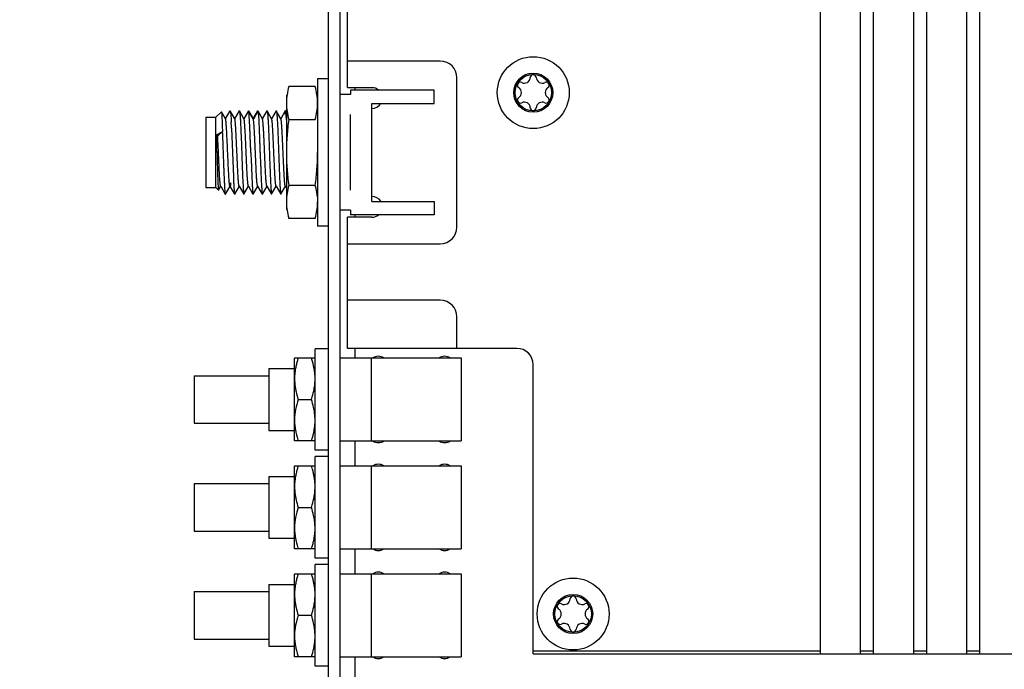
# Model space of a CAD drawing. Header units: inches. Extents: x 0.2 to 16.8, y 0.2 to 10.8.
# Tile 12 of 25: x 6.4 to 9.3, y 3.9 to 5.8. Entities that reach past the tile are written whole.
import ezdxf

# ---------------------------------------------------------------- set-up
doc = ezdxf.new("R2010")
doc.units = ezdxf.units.IN
doc.header["$LTSCALE"] = 0.935
doc.header["$MEASUREMENT"] = 0
doc.layers.get('0').update_dxf_attribs({"linetype": 'CONTINUOUS'})
doc.layers.add('DIMENSIONS', color=7, linetype='CONTINUOUS')
doc.styles.get("Standard").update_dxf_attribs({"font": 'txt', "width": 0.8})
doc.dimstyles.new('DIMSTYLE_2', dxfattribs={"dimtxt": 0.125, "dimasz": 0.18, "dimexe": 0.18, "dimexo": 0.0625, "dimgap": 0.09, "dimtad": 0, "dimtih": 1, "dimtoh": 1, "dimdec": 3, "dimzin": 4, "dimdsep": 46, "dimtxsty": 'STANDARD', "dimblk": '_FILLED', "dimblk1": '_FILLED', "dimblk2": '_FILLED', "dimcen": 0.09, "dimadec": 0, "dimazin": 0, "dimtp": 0.01, "dimtm": 0.01, "dimtfac": 1, "dimtdec": 3, "dimtofl": 0, "dimtmove": 0, "dimatfit": 3, "dimldrblk": '_FILLED', "dimfxl": 1, "dimtolj": 1, "dimtzin": 4, "dimarcsym": 0})

# ---------------------------------------------------------------- blocks, each defined once
blk = doc.blocks.new('_FILLED')
at = {"color": 0, "linetype": 'BYBLOCK'}
blk.add_solid([(0, 0), (-1, 0.174), (-1, -0.174)], dxfattribs=at)
blk = doc.blocks.new('*D13')
at = {"layer": 'DIMENSIONS', "color": 2, "linetype": 'CONTINUOUS'}
for p, q in [((6.7946, 7.5115), (5.7291, 7.5115)), ((5.8541, 7.5115), (5.8541, 5.2563)), ((5.8541, 2.7512), (5.8541, 5.0063)), ((7.2623, 2.7512), (5.7291, 2.7512))]:
    blk.add_line(p, q, dxfattribs=at)
at = {"layer": 'DIMENSIONS', "color": 2, "linetype": 'CONTINUOUS', "xscale": 0.18, "yscale": 0.18, "zscale": 0.18}
for p, rotation in [((5.8541, 7.5115), 90), ((5.8541, 2.7512), 270)]:
    blk.add_blockref('_FILLED', p, dxfattribs=dict(at, rotation=rotation))
at = {"layer": 'DIMENSIONS', "color": 2, "linetype": 'CONTINUOUS', "insert": (5.8541, 5.1938), "char_height": 0.125, "width": 1.425, "attachment_point": 2, "line_spacing_factor": 0.9}
blk.add_mtext('4.760{\\Ftxt.shx;\\W1.000000;\\H0.125000; }[120.91]', dxfattribs=at)

msp = doc.modelspace()

# ---------------------------------------------------------------- linework, layer by layer
at = {"color": 7, "linetype": 'CONTINUOUS'}
for p, q in [((7.3071, 2.9525), (7.3071, 7.4365)), ((7.3421, 2.9525), (7.3421, 7.4365)), ((8.7887, 3.9241), (8.7887, 7.1741)), ((8.9087, 7.1741), (8.9087, 3.9241)), ((8.9487, 3.9241), (8.9487, 7.1741)), ((9.0687, 7.1741), (9.0687, 3.9241)), ((9.1087, 3.9241), (9.1087, 7.1741)), ((9.2287, 7.1741), (9.2287, 3.9241)), ((9.2687, 3.9241), (9.2687, 7.1741)), ((7.3637, 5.6291), (7.3637, 5.9591)), ((7.6437, 5.7091), (7.3637, 5.7091)), ((7.2741, 5.6566), (7.2741, 5.2116)), ((7.2741, 5.6566), (7.3071, 5.6566)), ((7.6937, 5.2091), (7.6937, 5.6591)), ((7.1801, 5.6061), (7.1801, 5.2621)), ((7.267, 5.6327), (7.1872, 5.6327)), ((7.3727, 5.6081), (7.3421, 5.6081)), ((7.3637, 5.6291), (7.4377, 5.6291)), ((7.3867, 5.6291), (7.3867, 5.6216)), ((7.3727, 5.3201), (7.3727, 5.5481)), ((7.1872, 5.5334), (7.267, 5.5334)), ((7.267, 5.3348), (7.1872, 5.3348)), ((7.3727, 5.2601), (7.3421, 5.2601)), ((7.267, 5.2355), (7.1872, 5.2355)), ((7.3637, 4.8441), (7.3637, 5.2391)), ((7.4377, 5.2391), (7.3637, 5.2391)), ((7.3867, 5.2466), (7.3867, 5.2391)), ((7.3071, 5.2116), (7.2741, 5.2116)), ((7.3637, 5.1591), (7.6437, 5.1591)), ((7.6437, 4.9891), (7.3637, 4.9891)), ((7.6937, 4.8441), (7.6937, 4.9391)), ((7.2671, 4.5371), (7.2671, 4.8431)), ((7.3071, 4.8431), (7.2671, 4.8431)), ((7.8737, 4.8441), (7.3637, 4.8441)), ((7.3867, 4.8441), (7.3867, 4.8151)), ((7.2047, 4.8151), (7.2041, 4.8141)), ((7.2041, 4.5661), (7.2041, 4.814)), ((7.2047, 4.8151), (7.2665, 4.8151)), ((7.3421, 4.8151), (7.707, 4.8151)), ((7.436, 4.5651), (7.436, 4.8151)), ((7.707, 4.8151), (7.707, 4.5651)), ((7.127, 4.7831), (7.2041, 4.7831)), ((7.127, 4.783), (7.127, 4.5971)), ((7.9237, 3.9241), (7.9237, 4.7941)), ((6.902, 4.7616), (7.127, 4.7616)), ((6.902, 4.7615), (6.902, 4.6186)), ((7.2158, 4.6901), (7.2554, 4.6901)), ((6.902, 4.6186), (7.127, 4.6186)), ((7.127, 4.5971), (7.2041, 4.5971)), ((7.2047, 4.5651), (7.2041, 4.5661)), ((7.2665, 4.5651), (7.2047, 4.5651)), ((7.3421, 4.5651), (7.707, 4.5651)), ((7.3867, 4.5651), (7.3867, 4.4901)), ((7.3071, 4.5371), (7.2671, 4.5371)), ((7.2671, 4.2121), (7.2671, 4.5181)), ((7.3071, 4.5181), (7.2671, 4.5181)), ((7.2047, 4.4901), (7.2041, 4.4891)), ((7.2041, 4.2411), (7.2041, 4.489)), ((7.2047, 4.4901), (7.2665, 4.4901)), ((7.3421, 4.4901), (7.707, 4.4901)), ((7.436, 4.2401), (7.436, 4.4901)), ((7.707, 4.4901), (7.707, 4.2401)), ((7.127, 4.4581), (7.2041, 4.4581)), ((7.127, 4.458), (7.127, 4.2721)), ((6.902, 4.4366), (7.127, 4.4366)), ((6.902, 4.4365), (6.902, 4.2936)), ((7.2158, 4.3651), (7.2554, 4.3651)), ((6.902, 4.2936), (7.127, 4.2936)), ((7.127, 4.2721), (7.2041, 4.2721)), ((7.2047, 4.2401), (7.2041, 4.2411)), ((7.2665, 4.2401), (7.2047, 4.2401)), ((7.3071, 4.2121), (7.2671, 4.2121)), ((7.3421, 4.2401), (7.707, 4.2401)), ((7.3867, 4.2401), (7.3867, 4.1651)), ((7.2671, 3.8871), (7.2671, 4.1931)), ((7.3071, 4.1931), (7.2671, 4.1931)), ((7.2047, 4.1651), (7.2041, 4.1641)), ((7.2041, 3.9161), (7.2041, 4.164)), ((7.2047, 4.1651), (7.2665, 4.1651)), ((7.3421, 4.1651), (7.707, 4.1651)), ((7.436, 3.9151), (7.436, 4.1651)), ((7.707, 4.1651), (7.707, 3.9151)), ((7.127, 4.1331), (7.2041, 4.1331)), ((7.127, 4.133), (7.127, 3.9471)), ((6.902, 4.1116), (7.127, 4.1116)), ((6.902, 4.1115), (6.902, 3.9686)), ((7.2158, 4.0401), (7.2554, 4.0401)), ((6.902, 3.9686), (7.127, 3.9686)), ((7.127, 3.9471), (7.2041, 3.9471)), ((7.2047, 3.9151), (7.2041, 3.9161)), ((7.2665, 3.9151), (7.2047, 3.9151)), ((7.3421, 3.9151), (7.707, 3.9151)), ((7.3867, 3.9151), (7.3867, 3.8401)), ((8.7887, 3.9321), (7.9237, 3.9321)), ((7.9237, 3.9241), (10.3687, 3.9241)), ((8.9487, 3.9321), (8.9087, 3.9321)), ((9.1087, 3.9321), (9.0687, 3.9321)), ((9.2687, 3.9321), (9.2287, 3.9321)), ((7.3071, 3.8871), (7.2671, 3.8871))]:
    msp.add_line(p, q, dxfattribs=at)
at = {"color": 6, "linetype": 'CONTINUOUS'}
for p, q in [((7.3727, 5.6216), (7.3727, 5.6081)), ((7.6247, 5.6216), (7.3727, 5.6216)), ((7.6247, 5.5816), (7.6247, 5.6216)), ((7.4377, 5.2866), (7.4377, 5.5816)), ((7.4377, 5.5816), (7.6247, 5.5816)), ((6.9677, 5.5401), (6.9843, 5.5566)), ((6.9843, 5.5566), (6.9845, 5.5565)), ((6.9967, 5.5354), (6.9845, 5.5565)), ((7.01, 5.5595), (6.9961, 5.5354)), ((7.0245, 5.5354), (7.0106, 5.5595)), ((7.0378, 5.5595), (7.0239, 5.5354)), ((7.0523, 5.5354), (7.0384, 5.5595)), ((7.0656, 5.5595), (7.0517, 5.5354)), ((7.0662, 5.5595), (7.0656, 5.5595)), ((7.0667, 5.5576), (7.0662, 5.5595)), ((7.0801, 5.5354), (7.0662, 5.5595)), ((7.0692, 5.5269), (7.0679, 5.5466)), ((7.0934, 5.5595), (7.0795, 5.5354)), ((7.0934, 5.5595), (7.094, 5.5595)), ((7.094, 5.5595), (7.0945, 5.5578)), ((7.1079, 5.5354), (7.0948, 5.558)), ((7.0957, 5.5469), (7.0969, 5.5273)), ((7.1212, 5.5595), (7.1073, 5.5354)), ((7.1357, 5.5354), (7.1218, 5.5595)), ((7.149, 5.5595), (7.1351, 5.5354)), ((7.1635, 5.5354), (7.1496, 5.5595)), ((7.1768, 5.5595), (7.1629, 5.5354)), ((7.1774, 5.5595), (7.1768, 5.5595)), ((7.1801, 5.5548), (7.1774, 5.5595)), ((7.1801, 5.5317), (7.179, 5.5477)), ((6.9377, 5.5401), (6.9377, 5.3281)), ((6.9377, 5.5401), (6.9677, 5.5401)), ((6.9677, 5.3281), (6.9677, 5.5401)), ((6.9967, 5.5354), (6.9961, 5.5354)), ((7.0245, 5.5354), (7.0239, 5.5354)), ((7.0801, 5.5354), (7.0795, 5.5354)), ((7.0806, 5.534), (7.0801, 5.5354)), ((7.1357, 5.5354), (7.1351, 5.5354)), ((7.1635, 5.5354), (7.1629, 5.5354)), ((6.9696, 5.4871), (6.9867, 5.4962)), ((6.9733, 5.4841), (6.9696, 5.4871)), ((6.9867, 5.4962), (6.9733, 5.4841)), ((6.9867, 5.5143), (6.9872, 5.4964)), ((7.0149, 5.5074), (7.0176, 5.4341)), ((7.0176, 5.4341), (7.0204, 5.3607)), ((6.9377, 5.3281), (6.9677, 5.3281)), ((6.9677, 5.3281), (6.9755, 5.3203)), ((6.9755, 5.3203), (6.9757, 5.3204)), ((6.9757, 5.3204), (6.9828, 5.3327)), ((6.9822, 5.3327), (6.9961, 5.3086)), ((6.9828, 5.3327), (6.9822, 5.3327)), ((6.9961, 5.3086), (6.9967, 5.3086)), ((6.9967, 5.3086), (7.0106, 5.3327)), ((7.01, 5.3327), (7.0239, 5.3086)), ((7.0106, 5.3327), (7.01, 5.3327)), ((7.0245, 5.3086), (7.0384, 5.3327)), ((7.0378, 5.3327), (7.0517, 5.3086)), ((7.0523, 5.3086), (7.0662, 5.3327)), ((7.0656, 5.3327), (7.0795, 5.3086)), ((7.0662, 5.3327), (7.0656, 5.3327)), ((7.0801, 5.3086), (7.094, 5.3327)), ((7.0934, 5.3327), (7.1073, 5.3086)), ((7.094, 5.3327), (7.0934, 5.3327)), ((7.1079, 5.3086), (7.1218, 5.3327)), ((7.1212, 5.3327), (7.1351, 5.3086)), ((7.1357, 5.3086), (7.1496, 5.3327)), ((7.149, 5.3327), (7.1629, 5.3086)), ((7.1496, 5.3327), (7.149, 5.3327)), ((7.1635, 5.3086), (7.1774, 5.3327)), ((7.1768, 5.3327), (7.1801, 5.327)), ((7.1774, 5.3327), (7.1768, 5.3327)), ((7.4377, 5.2866), (7.6247, 5.2866)), ((7.6247, 5.2866), (7.6247, 5.2466)), ((7.3727, 5.2601), (7.3727, 5.2466)), ((7.6247, 5.2466), (7.3727, 5.2466))]:
    msp.add_line(p, q, dxfattribs=at)
at = {"color": 9, "linetype": 'CONTINUOUS'}
for p in [(7.0667, 5.5576), (7.0945, 5.5578)]:
    msp.add_line(p, (7.0806, 5.534), dxfattribs=at)
at = {"color": 7, "linetype": 'CONTINUOUS'}
for centre, radius in [((7.9237, 5.6141), 0.1083), ((7.9237, 5.6141), 0.059), ((7.9237, 5.6141), 0.055), ((8.0437, 4.0441), 0.1083), ((8.0437, 4.0441), 0.059), ((8.0437, 4.0441), 0.055)]:
    msp.add_circle(centre, radius, dxfattribs=at)
for centre, radius, start, end in [((7.6437, 5.6591), 0.05, 0, 90), ((7.9237, 5.6591), 0.009, 3.5573, 176.4427), ((7.8848, 5.6366), 0.009, 63.5573, 236.4427), ((7.8968, 5.6607), 0.018, 243.5573, 356.4427), ((7.9507, 5.6607), 0.018, 183.5573, 296.4427), ((7.9627, 5.6366), 0.009, 303.5573, 116.4427), ((7.4377, 5.5978), 0.0312, 50.4253, 90), ((7.8699, 5.6141), 0.018, 303.5573, 56.4427), ((7.9776, 5.6141), 0.018, 123.5573, 236.4427), ((7.4377, 5.5978), 0.0312, 270, 327.9969), ((7.8848, 5.5916), 0.009, 123.5573, 296.4427), ((7.8968, 5.5674), 0.018, 3.5573, 116.4427), ((7.9507, 5.5674), 0.018, 63.5573, 176.4427), ((7.9627, 5.5916), 0.009, 243.5573, 56.4427), ((7.9237, 5.5691), 0.009, 183.5573, 356.4427), ((7.4377, 5.2703), 0.0312, 32.0008, 90), ((7.4377, 5.2703), 0.0312, 270, 309.56), ((7.6437, 5.2091), 0.05, 270, 360), ((7.6437, 4.9391), 0.05, 0, 90), ((7.8737, 4.7941), 0.05, 0, 90), ((7.4813, 4.7265), 0.2798, 162.1267, 162.3601), ((7.4897, 4.7238), 0.2886, 161.563, 162.1249), ((6.9816, 4.7238), 0.2886, 17.8751, 18.437), ((6.9974, 4.7289), 0.272, 16.8583, 17.8792), ((7.0314, 4.7389), 0.2366, 13.9152, 16.9154), ((7.457, 4.7901), 0.03, 56.4427, 123.5573), ((7.657, 4.7901), 0.03, 56.4427, 123.5573), ((7.4104, 4.7462), 0.2062, 166.0822, 169.6824), ((7.4872, 4.6555), 0.286, 197.6437, 198.4391), ((6.9918, 4.653), 0.2779, 341.5495, 343.1323), ((7.0257, 4.6427), 0.2424, 343.1243, 346.2279), ((7.457, 4.5901), 0.03, 236.4427, 303.5573), ((7.657, 4.5901), 0.03, 236.4427, 303.5573), ((7.4813, 4.4015), 0.2798, 162.1267, 162.3601), ((7.4897, 4.3988), 0.2886, 161.563, 162.1249), ((6.9816, 4.3988), 0.2886, 17.8751, 18.437), ((6.9974, 4.4039), 0.272, 16.8583, 17.8792), ((7.0314, 4.4139), 0.2366, 13.9152, 16.9154), ((7.457, 4.4651), 0.03, 56.4427, 123.5573), ((7.657, 4.4651), 0.03, 56.4427, 123.5573), ((7.4104, 4.4212), 0.2062, 166.0822, 169.6824), ((7.4872, 4.3305), 0.286, 197.6437, 198.4391), ((6.9918, 4.328), 0.2779, 341.5495, 343.1323), ((7.0257, 4.3177), 0.2424, 343.1243, 346.2279), ((7.457, 4.2651), 0.03, 236.4427, 303.5573), ((7.657, 4.2651), 0.03, 236.4427, 303.5573), ((7.4813, 4.0765), 0.2798, 162.1267, 162.3601), ((7.4897, 4.0738), 0.2886, 161.563, 162.1249), ((6.9816, 4.0738), 0.2886, 17.8751, 18.437), ((6.9974, 4.0789), 0.272, 16.8583, 17.8792), ((7.0314, 4.0889), 0.2366, 13.9152, 16.9154), ((7.457, 4.1401), 0.03, 56.4427, 123.5573), ((7.657, 4.1401), 0.03, 56.4427, 123.5573), ((7.4104, 4.0962), 0.2062, 166.0822, 169.6824), ((8.0437, 4.0891), 0.009, 3.5573, 176.4427), ((8.0048, 4.0666), 0.009, 63.5573, 236.4427), ((8.0168, 4.0907), 0.018, 243.5573, 356.4427), ((8.0707, 4.0907), 0.018, 183.5573, 296.4427), ((8.0827, 4.0666), 0.009, 303.5573, 116.4427), ((7.9899, 4.0441), 0.018, 303.5573, 56.4427), ((8.0976, 4.0441), 0.018, 123.5573, 236.4427), ((8.0048, 4.0216), 0.009, 123.5573, 296.4427), ((8.0168, 3.9974), 0.018, 3.5573, 116.4427), ((8.0707, 3.9974), 0.018, 63.5573, 176.4427), ((8.0827, 4.0216), 0.009, 243.5573, 56.4427), ((8.0437, 3.9991), 0.009, 183.5573, 356.4427), ((7.4872, 4.0055), 0.286, 197.6437, 198.4391), ((6.9918, 4.003), 0.2779, 341.5495, 343.1323), ((7.0257, 3.9927), 0.2424, 343.1243, 346.2279), ((7.457, 3.9401), 0.03, 236.4427, 303.5573), ((7.657, 3.9401), 0.03, 236.4427, 303.5573)]:
    msp.add_arc(centre, radius, start, end, dxfattribs=at)
at = {"color": 6, "linetype": 'CONTINUOUS'}
for centre, radius, start, end in [((4.9999, 5.421), 2.0168, 2.4569, 2.9742), ((-7.9141, 5.0561), 14.89, 1.45451, 1.65878), ((9.3382, 5.4616), 2.32, 182.4914, 182.9323)]:
    msp.add_arc(centre, radius, start, end, dxfattribs=at)
at = {"color": 7, "linetype": 'CONTINUOUS'}
for points, knots in [([(7.1872, 5.6327), (7.185, 5.6245), (7.1823, 5.6122), (7.1804, 5.5955), (7.1801, 5.5872), (7.1801, 5.583)], [0, 0, 0, 0, 0.503383, 0.752218, 1, 1, 1, 1]), ([(7.2741, 5.583), (7.2741, 5.5872), (7.2738, 5.5955), (7.2719, 5.6122), (7.2692, 5.6245), (7.267, 5.6327)], [0, 0, 0, 0, 0.247782, 0.496617, 1, 1, 1, 1]), ([(7.1801, 5.583), (7.1801, 5.5789), (7.1804, 5.5705), (7.1823, 5.5539), (7.185, 5.5415), (7.1872, 5.5334)], [0, 0, 0, 0, 0.247782, 0.496617, 1, 1, 1, 1]), ([(7.267, 5.5334), (7.2692, 5.5415), (7.2719, 5.5539), (7.2738, 5.5705), (7.2741, 5.5789), (7.2741, 5.583)], [0, 0, 0, 0, 0.503383, 0.752218, 1, 1, 1, 1]), ([(7.1872, 5.5334), (7.185, 5.5169), (7.1823, 5.4921), (7.1804, 5.459), (7.1801, 5.4424), (7.1801, 5.4341)], [0, 0, 0, 0, 0.499971, 0.749988, 1, 1, 1, 1]), ([(7.1801, 5.4341), (7.1801, 5.4258), (7.1804, 5.4092), (7.1823, 5.376), (7.185, 5.3512), (7.1872, 5.3348)], [0, 0, 0, 0, 0.250013, 0.50003, 1, 1, 1, 1]), ([(7.267, 5.3348), (7.2692, 5.3512), (7.2719, 5.376), (7.2738, 5.4092), (7.2741, 5.4258), (7.2741, 5.4341)], [0, 0, 0, 0, 0.499971, 0.749988, 1, 1, 1, 1]), ([(7.1872, 5.3348), (7.185, 5.3266), (7.1823, 5.3143), (7.1804, 5.2976), (7.1801, 5.2893), (7.1801, 5.2851)], [0, 0, 0, 0, 0.503382, 0.752218, 1, 1, 1, 1]), ([(7.2709, 5.3179), (7.2706, 5.3193), (7.2695, 5.325), (7.2681, 5.3306), (7.267, 5.3348)], [0, 0, 0, 0, 0.248861, 1, 1, 1, 1]), ([(7.2733, 5.3014), (7.2731, 5.3028), (7.2725, 5.3083), (7.2717, 5.3138), (7.2709, 5.3179)], [0, 0, 0, 0, 0.249155, 1, 1, 1, 1]), ([(7.1801, 5.2851), (7.1801, 5.281), (7.1804, 5.2726), (7.1823, 5.256), (7.185, 5.2436), (7.1872, 5.2355)], [0, 0, 0, 0, 0.247782, 0.496618, 1, 1, 1, 1]), ([(7.267, 5.2355), (7.2692, 5.2436), (7.2719, 5.256), (7.2738, 5.2726), (7.2741, 5.281), (7.2741, 5.2851)], [0, 0, 0, 0, 0.503383, 0.752218, 1, 1, 1, 1]), ([(7.2146, 4.8113), (7.2142, 4.81), (7.2126, 4.8049), (7.2112, 4.7997), (7.2102, 4.7958)], [0, 0, 0, 0, 0.250383, 1, 1, 1, 1]), ([(7.2075, 4.7831), (7.2068, 4.7793), (7.2056, 4.7715), (7.2047, 4.7597), (7.2046, 4.7479), (7.2054, 4.7362), (7.2069, 4.7245), (7.21, 4.709), (7.2133, 4.6976), (7.2158, 4.6901)], [0, 0, 0, 0, 0.124906, 0.249561, 0.374087, 0.498698, 0.623545, 0.748683, 1, 1, 1, 1]), ([(7.2665, 4.7551), (7.2664, 4.762), (7.2656, 4.7722), (7.2633, 4.7858), (7.2618, 4.7925), (7.261, 4.7958)], [0, 0, 0, 0, 0.498955, 0.749197, 1, 1, 1, 1]), ([(7.2636, 4.7216), (7.264, 4.7237), (7.2654, 4.732), (7.2662, 4.7404), (7.2664, 4.7467)], [0, 0, 0, 0, 0.250497, 1, 1, 1, 1]), ([(7.2554, 4.6901), (7.2562, 4.6927), (7.2595, 4.703), (7.2622, 4.7136), (7.2636, 4.7216)], [0, 0, 0, 0, 0.250832, 1, 1, 1, 1]), ([(7.2158, 4.6901), (7.2126, 4.6803), (7.2071, 4.6604), (7.2043, 4.6347), (7.205, 4.6141), (7.2076, 4.5937), (7.2115, 4.5787), (7.2146, 4.5688)], [0, 0, 0, 0, 0.250919, 0.500074, 0.624572, 0.749337, 1, 1, 1, 1]), ([(7.2637, 4.6581), (7.2632, 4.6608), (7.261, 4.6716), (7.258, 4.6822), (7.2554, 4.6901)], [0, 0, 0, 0, 0.249296, 1, 1, 1, 1]), ([(7.2664, 4.6334), (7.2663, 4.6355), (7.2659, 4.6438), (7.2648, 4.652), (7.2637, 4.6581)], [0, 0, 0, 0, 0.249712, 1, 1, 1, 1]), ([(7.2612, 4.585), (7.262, 4.5883), (7.2634, 4.5949), (7.2656, 4.6082), (7.2664, 4.6183), (7.2665, 4.625)], [0, 0, 0, 0, 0.250779, 0.501017, 1, 1, 1, 1]), ([(7.2146, 4.4863), (7.2142, 4.485), (7.2126, 4.4799), (7.2112, 4.4747), (7.2102, 4.4708)], [0, 0, 0, 0, 0.250383, 1, 1, 1, 1]), ([(7.2075, 4.4581), (7.2068, 4.4543), (7.2056, 4.4465), (7.2047, 4.4347), (7.2046, 4.4229), (7.2054, 4.4112), (7.2069, 4.3995), (7.21, 4.384), (7.2133, 4.3726), (7.2158, 4.3651)], [0, 0, 0, 0, 0.124906, 0.249561, 0.374087, 0.498698, 0.623545, 0.748683, 1, 1, 1, 1]), ([(7.2665, 4.4301), (7.2664, 4.437), (7.2656, 4.4472), (7.2633, 4.4608), (7.2618, 4.4675), (7.261, 4.4708)], [0, 0, 0, 0, 0.498955, 0.749197, 1, 1, 1, 1]), ([(7.2636, 4.3966), (7.264, 4.3987), (7.2654, 4.407), (7.2662, 4.4154), (7.2664, 4.4217)], [0, 0, 0, 0, 0.250497, 1, 1, 1, 1]), ([(7.2554, 4.3651), (7.2562, 4.3677), (7.2595, 4.378), (7.2622, 4.3886), (7.2636, 4.3966)], [0, 0, 0, 0, 0.250832, 1, 1, 1, 1]), ([(7.2158, 4.3651), (7.2126, 4.3553), (7.2071, 4.3354), (7.2043, 4.3097), (7.205, 4.2891), (7.2076, 4.2687), (7.2115, 4.2537), (7.2146, 4.2438)], [0, 0, 0, 0, 0.250919, 0.500074, 0.624572, 0.749337, 1, 1, 1, 1]), ([(7.2637, 4.3331), (7.2632, 4.3358), (7.261, 4.3466), (7.258, 4.3572), (7.2554, 4.3651)], [0, 0, 0, 0, 0.249296, 1, 1, 1, 1]), ([(7.2664, 4.3084), (7.2663, 4.3105), (7.2659, 4.3188), (7.2648, 4.327), (7.2637, 4.3331)], [0, 0, 0, 0, 0.249712, 1, 1, 1, 1]), ([(7.2612, 4.26), (7.262, 4.2633), (7.2634, 4.2699), (7.2656, 4.2832), (7.2664, 4.2933), (7.2665, 4.3)], [0, 0, 0, 0, 0.250779, 0.501017, 1, 1, 1, 1]), ([(7.2146, 4.1613), (7.2142, 4.16), (7.2126, 4.1549), (7.2112, 4.1497), (7.2102, 4.1458)], [0, 0, 0, 0, 0.250383, 1, 1, 1, 1]), ([(7.2075, 4.1331), (7.2068, 4.1293), (7.2056, 4.1215), (7.2047, 4.1097), (7.2046, 4.0979), (7.2054, 4.0862), (7.2069, 4.0745), (7.21, 4.059), (7.2133, 4.0476), (7.2158, 4.0401)], [0, 0, 0, 0, 0.124906, 0.249561, 0.374087, 0.498698, 0.623545, 0.748683, 1, 1, 1, 1]), ([(7.2665, 4.1051), (7.2664, 4.112), (7.2656, 4.1222), (7.2633, 4.1358), (7.2618, 4.1425), (7.261, 4.1458)], [0, 0, 0, 0, 0.498955, 0.749197, 1, 1, 1, 1]), ([(7.2636, 4.0716), (7.264, 4.0737), (7.2654, 4.082), (7.2662, 4.0904), (7.2664, 4.0967)], [0, 0, 0, 0, 0.250497, 1, 1, 1, 1]), ([(7.2554, 4.0401), (7.2562, 4.0427), (7.2595, 4.053), (7.2622, 4.0636), (7.2636, 4.0716)], [0, 0, 0, 0, 0.250832, 1, 1, 1, 1]), ([(7.2158, 4.0401), (7.2126, 4.0303), (7.2071, 4.0104), (7.2043, 3.9847), (7.205, 3.9641), (7.2076, 3.9437), (7.2115, 3.9287), (7.2146, 3.9188)], [0, 0, 0, 0, 0.250919, 0.500074, 0.624572, 0.749337, 1, 1, 1, 1]), ([(7.2637, 4.0081), (7.2632, 4.0108), (7.261, 4.0216), (7.258, 4.0322), (7.2554, 4.0401)], [0, 0, 0, 0, 0.249296, 1, 1, 1, 1]), ([(7.2664, 3.9834), (7.2663, 3.9855), (7.2659, 3.9938), (7.2648, 4.002), (7.2637, 4.0081)], [0, 0, 0, 0, 0.249712, 1, 1, 1, 1]), ([(7.2612, 3.935), (7.262, 3.9383), (7.2634, 3.9449), (7.2656, 3.9582), (7.2664, 3.9683), (7.2665, 3.975)], [0, 0, 0, 0, 0.250779, 0.501017, 1, 1, 1, 1])]:
    msp.add_open_spline(points, degree=3, knots=knots, dxfattribs=at)
at = {"color": 6, "linetype": 'CONTINUOUS'}
for points, knots in [([(6.9845, 5.5565), (6.9845, 5.5565), (6.9846, 5.5564), (6.9847, 5.556), (6.9848, 5.5553), (6.9849, 5.5543), (6.9851, 5.5529), (6.9852, 5.5512), (6.9853, 5.5493), (6.9855, 5.547), (6.9857, 5.5434), (6.9859, 5.5381), (6.9862, 5.5311), (6.9865, 5.523), (6.9867, 5.5173), (6.9867, 5.5143)], [0, 0, 0, 0, 0.00426, 0.010296, 0.027842, 0.05276, 0.085049, 0.124667, 0.171498, 0.225405, 0.28625, 0.428189, 0.595969, 0.78738, 1, 1, 1, 1]), ([(7.0104, 5.5588), (7.0104, 5.5589), (7.0105, 5.559), (7.0107, 5.5591), (7.0108, 5.559), (7.0109, 5.5589), (7.011, 5.5588)], [0, 0, 0, 0, 0.301049, 0.500784, 0.699988, 1, 1, 1, 1]), ([(7.011, 5.5588), (7.011, 5.5587), (7.0111, 5.5585), (7.0113, 5.5578), (7.0116, 5.5567), (7.0118, 5.555), (7.012, 5.5537), (7.0121, 5.5529)], [0, 0, 0, 0, 0.055779, 0.130869, 0.340567, 0.630341, 1, 1, 1, 1]), ([(7.0121, 5.5529), (7.0123, 5.5513), (7.0126, 5.5476), (7.0131, 5.5414), (7.0135, 5.5339), (7.0138, 5.5285), (7.014, 5.5256)], [0, 0, 0, 0, 0.179672, 0.408006, 0.682433, 1, 1, 1, 1]), ([(7.0382, 5.5588), (7.0382, 5.5589), (7.0383, 5.559), (7.0385, 5.5591), (7.0386, 5.559), (7.0387, 5.5589), (7.0388, 5.5588)], [0, 0, 0, 0, 0.299658, 0.499488, 0.69966, 1, 1, 1, 1]), ([(7.0388, 5.5588), (7.0388, 5.5587), (7.0389, 5.5585), (7.0391, 5.5578), (7.0394, 5.5567), (7.0396, 5.555), (7.0398, 5.5537), (7.0399, 5.553)], [0, 0, 0, 0, 0.055772, 0.130849, 0.340524, 0.630299, 1, 1, 1, 1]), ([(7.0399, 5.553), (7.04, 5.5518), (7.0402, 5.5493), (7.0407, 5.5434), (7.0413, 5.5344), (7.042, 5.5218), (7.0427, 5.507), (7.0434, 5.4904), (7.0443, 5.4659), (7.045, 5.4469), (7.0454, 5.4341)], [0, 0, 0, 0, 0.028673, 0.063304, 0.149553, 0.256755, 0.382166, 0.522767, 0.675197, 1, 1, 1, 1]), ([(7.0679, 5.5466), (7.0678, 5.5488), (7.0675, 5.5518), (7.0671, 5.5555), (7.0668, 5.557), (7.0667, 5.5576)], [0, 0, 0, 0, 0.602275, 0.827362, 1, 1, 1, 1]), ([(7.0945, 5.5578), (7.0946, 5.5572), (7.0948, 5.5557), (7.0953, 5.5521), (7.0955, 5.5491), (7.0957, 5.5469)], [0, 0, 0, 0, 0.170458, 0.394761, 1, 1, 1, 1]), ([(7.1216, 5.5588), (7.1217, 5.5589), (7.1217, 5.559), (7.1219, 5.5591), (7.1221, 5.559), (7.1221, 5.5589), (7.1222, 5.5588)], [0, 0, 0, 0, 0.300358, 0.500287, 0.700019, 1, 1, 1, 1]), ([(7.1222, 5.5588), (7.1222, 5.5587), (7.1223, 5.5585), (7.1225, 5.5578), (7.1228, 5.5567), (7.123, 5.555), (7.1232, 5.5537), (7.1233, 5.5529)], [0, 0, 0, 0, 0.055694, 0.130719, 0.340363, 0.630188, 1, 1, 1, 1]), ([(7.1233, 5.5529), (7.1234, 5.5518), (7.1236, 5.5493), (7.1241, 5.5434), (7.1247, 5.5344), (7.1254, 5.5217), (7.1261, 5.5069), (7.1268, 5.4904), (7.1277, 5.4659), (7.1284, 5.4469), (7.1288, 5.4341)], [0, 0, 0, 0, 0.028693, 0.063341, 0.149612, 0.256832, 0.38225, 0.522843, 0.675253, 1, 1, 1, 1]), ([(7.1494, 5.5588), (7.1494, 5.5589), (7.1495, 5.559), (7.1497, 5.5591), (7.1498, 5.559), (7.1499, 5.5589), (7.1499, 5.5588)], [0, 0, 0, 0, 0.301785, 0.502753, 0.701868, 1, 1, 1, 1]), ([(7.1499, 5.5588), (7.15, 5.5587), (7.1501, 5.5585), (7.1503, 5.5578), (7.1506, 5.5567), (7.1508, 5.555), (7.151, 5.5537), (7.1511, 5.5529)], [0, 0, 0, 0, 0.055333, 0.130092, 0.33952, 0.629557, 1, 1, 1, 1]), ([(7.1511, 5.5529), (7.1512, 5.5518), (7.1515, 5.5493), (7.1519, 5.5434), (7.1525, 5.5343), (7.1532, 5.5217), (7.1539, 5.5069), (7.1546, 5.4903), (7.1555, 5.4658), (7.1562, 5.4469), (7.1566, 5.4341)], [0, 0, 0, 0, 0.028736, 0.06342, 0.149742, 0.25698, 0.382393, 0.522965, 0.675343, 1, 1, 1, 1]), ([(7.1768, 5.5595), (7.1767, 5.5594), (7.1766, 5.559), (7.1764, 5.5583), (7.1762, 5.5574), (7.176, 5.5562), (7.1758, 5.5549), (7.1756, 5.5526), (7.1754, 5.5508), (7.1753, 5.5495)], [0, 0, 0, 0, 0.047715, 0.117246, 0.209102, 0.323286, 0.459669, 0.618062, 1, 1, 1, 1]), ([(7.179, 5.5477), (7.1789, 5.5492), (7.1787, 5.5514), (7.1784, 5.5541), (7.1782, 5.5557), (7.178, 5.5571), (7.1778, 5.5581), (7.1776, 5.5589), (7.1775, 5.5593), (7.1774, 5.5595)], [0, 0, 0, 0, 0.384416, 0.543608, 0.680393, 0.794507, 0.885737, 0.954055, 1, 1, 1, 1]), ([(6.9989, 5.5195), (6.9988, 5.5215), (6.9985, 5.5244), (6.9981, 5.5281), (6.9978, 5.5303), (6.9976, 5.5321), (6.9973, 5.5335), (6.9971, 5.5345), (6.9969, 5.5351), (6.9968, 5.5353), (6.9967, 5.5354)], [0, 0, 0, 0, 0.384114, 0.54384, 0.681262, 0.795843, 0.887115, 0.954974, 0.980273, 1, 1, 1, 1]), ([(7.008, 5.3461), (7.0078, 5.3485), (7.0074, 5.3537), (7.0066, 5.3658), (7.0056, 5.3833), (7.0045, 5.4066), (7.0034, 5.4317), (7.0023, 5.4569), (7.0013, 5.4806), (7.0003, 5.4987), (6.9995, 5.5113), (6.9991, 5.5169), (6.9989, 5.5195)], [0, 0, 0, 0, 0.04161, 0.090773, 0.208519, 0.345629, 0.493246, 0.641783, 0.781583, 0.903615, 0.955439, 1, 1, 1, 1]), ([(7.0378, 5.3327), (7.0377, 5.3329), (7.0375, 5.3333), (7.0373, 5.3339), (7.0371, 5.3349), (7.0369, 5.336), (7.0367, 5.3373), (7.0364, 5.3395), (7.0361, 5.3428), (7.0357, 5.3473), (7.0352, 5.3525), (7.0348, 5.3585), (7.0344, 5.3651), (7.034, 5.3724), (7.0335, 5.383), (7.0328, 5.3973), (7.032, 5.4153), (7.0311, 5.434), (7.0303, 5.4527), (7.0295, 5.4707), (7.0288, 5.485), (7.0283, 5.4957), (7.0278, 5.5029), (7.0274, 5.5096), (7.027, 5.5156), (7.0266, 5.5208), (7.0262, 5.5253), (7.0259, 5.5286), (7.0256, 5.5308), (7.0254, 5.5321), (7.0252, 5.5333), (7.025, 5.5342), (7.0248, 5.5349), (7.0246, 5.5352), (7.0245, 5.5354)], [0, 0, 0, 0, 0.002507, 0.006028, 0.010585, 0.016185, 0.022827, 0.030506, 0.048893, 0.071178, 0.097184, 0.126717, 0.159502, 0.19524, 0.233631, 0.31703, 0.406779, 0.499789, 0.592801, 0.682593, 0.766022, 0.804439, 0.840213, 0.873012, 0.902558, 0.928617, 0.950958, 0.969367, 0.977057, 0.98372, 0.989349, 0.993935, 0.99748, 1, 1, 1, 1]), ([(7.0523, 5.5354), (7.0523, 5.5354), (7.0522, 5.5355), (7.0521, 5.5356), (7.052, 5.5357), (7.0518, 5.5356), (7.0517, 5.5355), (7.0517, 5.5354), (7.0517, 5.5354)], [0, 0, 0, 0, 0.166142, 0.301078, 0.500323, 0.699041, 0.833809, 1, 1, 1, 1]), ([(7.0656, 5.3327), (7.0655, 5.3329), (7.0653, 5.3333), (7.0651, 5.334), (7.0649, 5.3349), (7.0647, 5.336), (7.0645, 5.3373), (7.0642, 5.3395), (7.0639, 5.3428), (7.0635, 5.3473), (7.063, 5.3525), (7.0626, 5.3585), (7.0622, 5.3651), (7.0618, 5.3724), (7.0613, 5.383), (7.0606, 5.3974), (7.0597, 5.4154), (7.0589, 5.434), (7.0581, 5.4527), (7.0573, 5.4707), (7.0566, 5.485), (7.0561, 5.4957), (7.0556, 5.5029), (7.0552, 5.5096), (7.0548, 5.5156), (7.0544, 5.5208), (7.054, 5.5253), (7.0537, 5.5286), (7.0534, 5.5308), (7.0532, 5.5321), (7.053, 5.5333), (7.0528, 5.5342), (7.0526, 5.5349), (7.0524, 5.5352), (7.0523, 5.5354)], [0, 0, 0, 0, 0.002508, 0.006041, 0.010615, 0.016232, 0.022883, 0.03056, 0.048944, 0.071258, 0.097289, 0.126809, 0.159585, 0.195337, 0.233735, 0.317125, 0.406882, 0.499875, 0.59288, 0.682638, 0.766064, 0.804474, 0.840238, 0.873052, 0.902612, 0.928649, 0.950969, 0.969391, 0.977085, 0.983744, 0.989361, 0.993936, 0.997475, 1, 1, 1, 1]), ([(7.073, 5.4341), (7.0729, 5.4384), (7.0725, 5.4471), (7.072, 5.4599), (7.0714, 5.4725), (7.071, 5.4847), (7.0706, 5.4963), (7.07, 5.5103), (7.0695, 5.5205), (7.0692, 5.5269)], [0, 0, 0, 0, 0.140233, 0.279374, 0.415457, 0.546798, 0.672146, 0.790286, 1, 1, 1, 1]), ([(7.0934, 5.3327), (7.0933, 5.3329), (7.0931, 5.3332), (7.0929, 5.3339), (7.0927, 5.3347), (7.0925, 5.3363), (7.0921, 5.3387), (7.0917, 5.3422), (7.0913, 5.3464), (7.0909, 5.3513), (7.0905, 5.3569), (7.0901, 5.3632), (7.0897, 5.37), (7.0892, 5.3801), (7.0885, 5.3936), (7.0878, 5.4108), (7.087, 5.4287), (7.0862, 5.4468), (7.0854, 5.4645), (7.0846, 5.4811), (7.0838, 5.4963), (7.0832, 5.5078), (7.0826, 5.5158), (7.0822, 5.5209), (7.0818, 5.5252), (7.0814, 5.5288), (7.081, 5.5317), (7.0808, 5.5333), (7.0806, 5.534)], [0, 0, 0, 0, 0.002418, 0.005784, 0.010125, 0.015448, 0.029026, 0.046415, 0.067478, 0.092074, 0.120018, 0.151061, 0.184945, 0.221412, 0.300891, 0.386919, 0.476743, 0.567423, 0.656038, 0.739715, 0.815769, 0.8817, 0.910215, 0.935459, 0.957213, 0.97531, 0.989613, 1, 1, 1, 1]), ([(7.0969, 5.5273), (7.0973, 5.5208), (7.0977, 5.5107), (7.0983, 5.4966), (7.0988, 5.4849), (7.0993, 5.4727), (7.0997, 5.4601), (7.1, 5.4471), (7.1003, 5.4384), (7.1004, 5.4341)], [0, 0, 0, 0, 0.209193, 0.327233, 0.452596, 0.584033, 0.720262, 0.859577, 1, 1, 1, 1]), ([(7.1079, 5.5354), (7.1079, 5.5354), (7.1078, 5.5355), (7.1077, 5.5356), (7.1076, 5.5357), (7.1074, 5.5356), (7.1073, 5.5355), (7.1073, 5.5354), (7.1073, 5.5354)], [0, 0, 0, 0, 0.166409, 0.301407, 0.50061, 0.699709, 0.834305, 1, 1, 1, 1]), ([(7.1212, 5.3327), (7.1211, 5.3329), (7.1209, 5.3333), (7.1207, 5.334), (7.1205, 5.3349), (7.1203, 5.336), (7.1201, 5.3373), (7.1198, 5.3395), (7.1195, 5.3428), (7.1191, 5.3473), (7.1186, 5.3526), (7.1182, 5.3585), (7.1178, 5.3652), (7.1174, 5.3724), (7.1169, 5.383), (7.1162, 5.3974), (7.1153, 5.4154), (7.1145, 5.434), (7.1137, 5.4527), (7.1129, 5.4707), (7.1122, 5.485), (7.1117, 5.4957), (7.1112, 5.5029), (7.1108, 5.5096), (7.1104, 5.5155), (7.11, 5.5208), (7.1096, 5.5253), (7.1093, 5.5286), (7.109, 5.5308), (7.1088, 5.5321), (7.1086, 5.5333), (7.1084, 5.5342), (7.1082, 5.5349), (7.108, 5.5352), (7.1079, 5.5354)], [0, 0, 0, 0, 0.00252, 0.006055, 0.010625, 0.016235, 0.022882, 0.030561, 0.048968, 0.071288, 0.097316, 0.126845, 0.159633, 0.195378, 0.233764, 0.317162, 0.406914, 0.499902, 0.592893, 0.68265, 0.76605, 0.804436, 0.840184, 0.872984, 0.902534, 0.928594, 0.950948, 0.969381, 0.977071, 0.983729, 0.989349, 0.993929, 0.997473, 1, 1, 1, 1]), ([(7.149, 5.3327), (7.1489, 5.3329), (7.1487, 5.3333), (7.1485, 5.334), (7.1483, 5.3349), (7.1481, 5.336), (7.1479, 5.3373), (7.1476, 5.3395), (7.1473, 5.3428), (7.1469, 5.3473), (7.1464, 5.3526), (7.146, 5.3585), (7.1456, 5.3652), (7.1452, 5.3724), (7.1447, 5.3831), (7.144, 5.3974), (7.1431, 5.4154), (7.1423, 5.4341), (7.1415, 5.4527), (7.1407, 5.4707), (7.14, 5.4851), (7.1395, 5.4957), (7.139, 5.503), (7.1386, 5.5096), (7.1382, 5.5156), (7.1378, 5.5208), (7.1374, 5.5253), (7.1371, 5.5286), (7.1368, 5.5308), (7.1366, 5.5321), (7.1364, 5.5333), (7.1362, 5.5342), (7.136, 5.5349), (7.1358, 5.5352), (7.1357, 5.5354)], [0, 0, 0, 0, 0.002511, 0.006045, 0.010625, 0.016251, 0.022913, 0.030598, 0.048987, 0.071299, 0.097346, 0.126882, 0.159658, 0.195413, 0.233822, 0.317218, 0.40698, 0.499963, 0.592955, 0.682714, 0.76613, 0.804537, 0.840279, 0.873068, 0.902623, 0.928667, 0.95098, 0.969398, 0.977097, 0.983765, 0.989385, 0.993955, 0.997485, 1, 1, 1, 1]), ([(7.1743, 5.3519), (7.1741, 5.3552), (7.1736, 5.3625), (7.1726, 5.3788), (7.1718, 5.3968), (7.1709, 5.416), (7.1703, 5.4313), (7.1696, 5.4466), (7.1689, 5.4617), (7.1683, 5.4761), (7.1676, 5.4895), (7.1669, 5.5016), (7.1664, 5.5108), (7.1659, 5.5173), (7.1656, 5.5215), (7.1652, 5.5251), (7.1649, 5.5283), (7.1646, 5.5309), (7.1642, 5.5329), (7.164, 5.5342), (7.1637, 5.535), (7.1636, 5.5353), (7.1635, 5.5354)], [0, 0, 0, 0, 0.054654, 0.118355, 0.266951, 0.348396, 0.432137, 0.516223, 0.59872, 0.677721, 0.751378, 0.81803, 0.876097, 0.901498, 0.924284, 0.944309, 0.961448, 0.975632, 0.986804, 0.99492, 0.997833, 1, 1, 1, 1]), ([(6.9871, 5.4965), (6.9875, 5.4867), (6.9881, 5.4717), (6.9888, 5.4514), (6.9894, 5.4356), (6.9899, 5.4198), (6.9905, 5.4042), (6.9911, 5.3891), (6.9916, 5.3747), (6.9922, 5.3612), (6.9927, 5.349), (6.9933, 5.3381), (6.9938, 5.3299), (6.9941, 5.3242), (6.9944, 5.3206), (6.9947, 5.3174), (6.995, 5.3147), (6.9952, 5.3125), (6.9955, 5.3107), (6.9958, 5.3096), (6.996, 5.309), (6.9961, 5.3087), (6.9961, 5.3086)], [0, 0, 0, 0, 0.156242, 0.239274, 0.323761, 0.408369, 0.491764, 0.572604, 0.649562, 0.721427, 0.787043, 0.845359, 0.89546, 0.917156, 0.936502, 0.953433, 0.967883, 0.979788, 0.989101, 0.995822, 0.998222, 1, 1, 1, 1]), ([(6.9822, 5.3327), (6.9821, 5.3328), (6.982, 5.3331), (6.9818, 5.3336), (6.9816, 5.3346), (6.9813, 5.3361), (6.981, 5.3379), (6.9807, 5.3402), (6.9805, 5.3428), (6.9802, 5.3457), (6.9798, 5.3504), (6.9793, 5.357), (6.9788, 5.3658), (6.9782, 5.3757), (6.9777, 5.3865), (6.9771, 5.398), (6.9766, 5.4101), (6.976, 5.4226), (6.9753, 5.4395), (6.9744, 5.46), (6.9736, 5.4763), (6.9733, 5.4841)], [0, 0, 0, 0, 0.002117, 0.004841, 0.012161, 0.021997, 0.03434, 0.049168, 0.066445, 0.086098, 0.108039, 0.158428, 0.216873, 0.282439, 0.354087, 0.430727, 0.511115, 0.593972, 0.678021, 0.844583, 1, 1, 1, 1]), ([(6.9711, 5.4341), (6.9714, 5.4225), (6.9718, 5.4055), (6.9724, 5.3835), (6.9728, 5.3685), (6.9733, 5.3551), (6.9737, 5.3436), (6.9741, 5.3343), (6.9744, 5.3288), (6.9746, 5.3265)], [0, 0, 0, 0, 0.321896, 0.473619, 0.613967, 0.739584, 0.847475, 0.934929, 1, 1, 1, 1]), ([(7.0454, 5.4341), (7.0457, 5.4262), (7.0463, 5.4109), (7.0471, 5.3885), (7.0478, 5.3708), (7.0483, 5.3576), (7.0488, 5.3486), (7.0492, 5.3405), (7.0496, 5.3331), (7.05, 5.3267), (7.0504, 5.3212), (7.0508, 5.3172), (7.0511, 5.3146), (7.0513, 5.313), (7.0515, 5.3117), (7.0517, 5.3106), (7.0519, 5.3099), (7.052, 5.3094), (7.0521, 5.3093)], [0, 0, 0, 0, 0.187571, 0.368866, 0.536833, 0.614002, 0.685721, 0.751378, 0.810369, 0.86213, 0.906248, 0.942352, 0.957287, 0.970096, 0.980769, 0.9893, 0.995696, 1, 1, 1, 1]), ([(7.073, 5.4341), (7.0733, 5.4263), (7.0738, 5.4146), (7.0745, 5.3993), (7.0751, 5.3848), (7.0756, 5.3708), (7.0761, 5.3576), (7.0765, 5.3487), (7.077, 5.3405), (7.0774, 5.3332), (7.0778, 5.3267), (7.0782, 5.3212), (7.0786, 5.3173), (7.0789, 5.3146), (7.0791, 5.313), (7.0793, 5.3117), (7.0795, 5.3107), (7.0797, 5.3099), (7.0798, 5.3094), (7.0799, 5.3093)], [0, 0, 0, 0, 0.187342, 0.279106, 0.368408, 0.536444, 0.613671, 0.685428, 0.751115, 0.810135, 0.861933, 0.906095, 0.942243, 0.957197, 0.970025, 0.980716, 0.989265, 0.995679, 1, 1, 1, 1]), ([(7.1008, 5.4341), (7.1011, 5.4263), (7.1016, 5.4146), (7.1023, 5.3993), (7.1029, 5.3847), (7.1034, 5.3708), (7.1039, 5.3576), (7.1043, 5.3487), (7.1048, 5.3405), (7.1052, 5.3331), (7.1056, 5.3267), (7.106, 5.3212), (7.1064, 5.3173), (7.1067, 5.3146), (7.1069, 5.313), (7.1071, 5.3117), (7.1073, 5.3106), (7.1075, 5.3099), (7.1076, 5.3094), (7.1077, 5.3093)], [0, 0, 0, 0, 0.187393, 0.279183, 0.368505, 0.536564, 0.613799, 0.685562, 0.751249, 0.810263, 0.862047, 0.906187, 0.942312, 0.957255, 0.970072, 0.980752, 0.989289, 0.995691, 1, 1, 1, 1]), ([(7.1288, 5.4341), (7.1291, 5.4263), (7.1297, 5.4109), (7.1305, 5.3885), (7.1312, 5.3708), (7.1317, 5.3576), (7.1322, 5.3487), (7.1326, 5.3405), (7.133, 5.3331), (7.1334, 5.3267), (7.1338, 5.3212), (7.1342, 5.3173), (7.1345, 5.3146), (7.1347, 5.313), (7.1349, 5.3117), (7.1351, 5.3107), (7.1353, 5.3099), (7.1354, 5.3095), (7.1355, 5.3093)], [0, 0, 0, 0, 0.187513, 0.368754, 0.536685, 0.613842, 0.685553, 0.751209, 0.810203, 0.861973, 0.906107, 0.942234, 0.957182, 0.970008, 0.9807, 0.989253, 0.995672, 1, 1, 1, 1]), ([(7.1566, 5.4341), (7.1569, 5.4263), (7.1575, 5.4109), (7.1583, 5.3885), (7.159, 5.3708), (7.1595, 5.3576), (7.16, 5.3487), (7.1604, 5.3405), (7.1608, 5.3332), (7.1612, 5.3267), (7.1616, 5.3212), (7.162, 5.3173), (7.1623, 5.3146), (7.1625, 5.313), (7.1627, 5.3117), (7.1629, 5.3107), (7.1631, 5.3099), (7.1632, 5.3095), (7.1633, 5.3093)], [0, 0, 0, 0, 0.18748, 0.368696, 0.536608, 0.61376, 0.685469, 0.751125, 0.810124, 0.861902, 0.906047, 0.942188, 0.957145, 0.969979, 0.980678, 0.989238, 0.995665, 1, 1, 1, 1]), ([(7.01, 5.3327), (7.0098, 5.3329), (7.0097, 5.3334), (7.0094, 5.3343), (7.0092, 5.3356), (7.0089, 5.3371), (7.0087, 5.3389), (7.0083, 5.3419), (7.0081, 5.3444), (7.008, 5.3461)], [0, 0, 0, 0, 0.047154, 0.116523, 0.208605, 0.323241, 0.460098, 0.61879, 1, 1, 1, 1]), ([(7.0123, 5.3429), (7.0122, 5.3416), (7.012, 5.3398), (7.0117, 5.3375), (7.0115, 5.3361), (7.0113, 5.3349), (7.0111, 5.334), (7.0109, 5.3333), (7.0107, 5.3329), (7.0106, 5.3327)], [0, 0, 0, 0, 0.375984, 0.53308, 0.669171, 0.78399, 0.877329, 0.949152, 1, 1, 1, 1]), ([(7.0212, 5.3429), (7.0214, 5.3405), (7.0216, 5.3361), (7.022, 5.3298), (7.0224, 5.3243), (7.0227, 5.3196), (7.0231, 5.3162), (7.0233, 5.3139), (7.0235, 5.3126), (7.0237, 5.3114), (7.0239, 5.3105), (7.0241, 5.3098), (7.0242, 5.3094), (7.0243, 5.3093)], [0, 0, 0, 0, 0.208888, 0.396006, 0.559995, 0.699784, 0.814325, 0.861819, 0.9027, 0.936943, 0.964537, 0.985511, 1, 1, 1, 1]), ([(7.1758, 5.3366), (7.1757, 5.3375), (7.1754, 5.3397), (7.1749, 5.3447), (7.1745, 5.3489), (7.1743, 5.3519)], [0, 0, 0, 0, 0.184852, 0.414306, 1, 1, 1, 1]), ([(6.9746, 5.3265), (6.9747, 5.3256), (6.9748, 5.3245), (6.9749, 5.323), (6.975, 5.3221), (6.9751, 5.3215), (6.9753, 5.3209), (6.9753, 5.3206), (6.9754, 5.3204), (6.9755, 5.3203), (6.9755, 5.3203)], [0, 0, 0, 0, 0.405349, 0.569244, 0.707143, 0.818978, 0.904757, 0.964697, 0.985262, 1, 1, 1, 1]), ([(7.0243, 5.3093), (7.0243, 5.3092), (7.0244, 5.3091), (7.0246, 5.309), (7.0247, 5.3091), (7.0248, 5.3092), (7.0248, 5.3093)], [0, 0, 0, 0, 0.302438, 0.503322, 0.701982, 1, 1, 1, 1]), ([(7.0248, 5.3093), (7.0249, 5.3094), (7.025, 5.3096), (7.0252, 5.3103), (7.0255, 5.3114), (7.0257, 5.3131), (7.0259, 5.3144), (7.026, 5.3152)], [0, 0, 0, 0, 0.055624, 0.130591, 0.34018, 0.630046, 1, 1, 1, 1]), ([(7.0384, 5.3327), (7.0384, 5.3327), (7.0383, 5.3326), (7.0382, 5.3325), (7.0381, 5.3324), (7.0379, 5.3325), (7.0378, 5.3326), (7.0378, 5.3327), (7.0378, 5.3327)], [0, 0, 0, 0, 0.165712, 0.300245, 0.499466, 0.699406, 0.834254, 1, 1, 1, 1]), ([(7.0521, 5.3093), (7.0522, 5.3092), (7.0522, 5.3091), (7.0524, 5.309), (7.0525, 5.3091), (7.0526, 5.3092), (7.0526, 5.3093)], [0, 0, 0, 0, 0.299695, 0.499915, 0.700187, 1, 1, 1, 1]), ([(7.0526, 5.3093), (7.0527, 5.3094), (7.0528, 5.3096), (7.053, 5.3103), (7.0533, 5.3114), (7.0535, 5.3131), (7.0537, 5.3144), (7.0538, 5.3152)], [0, 0, 0, 0, 0.055509, 0.130393, 0.339913, 0.629843, 1, 1, 1, 1]), ([(7.0799, 5.3093), (7.0799, 5.3092), (7.08, 5.3091), (7.0802, 5.309), (7.0803, 5.3091), (7.0804, 5.3092), (7.0805, 5.3093)], [0, 0, 0, 0, 0.299133, 0.498453, 0.698824, 1, 1, 1, 1]), ([(7.0805, 5.3093), (7.0805, 5.3094), (7.0806, 5.3096), (7.0808, 5.3103), (7.0811, 5.3114), (7.0813, 5.3131), (7.0815, 5.3144), (7.0816, 5.3152)], [0, 0, 0, 0, 0.055923, 0.131112, 0.340876, 0.630562, 1, 1, 1, 1]), ([(7.1077, 5.3093), (7.1077, 5.3092), (7.1078, 5.3091), (7.108, 5.309), (7.1081, 5.3091), (7.1082, 5.3092), (7.1083, 5.3093)], [0, 0, 0, 0, 0.298184, 0.497193, 0.698075, 1, 1, 1, 1]), ([(7.1083, 5.3093), (7.1083, 5.3094), (7.1084, 5.3096), (7.1086, 5.3103), (7.1089, 5.3114), (7.1091, 5.3132), (7.1093, 5.3145), (7.1094, 5.3152)], [0, 0, 0, 0, 0.0558, 0.130908, 0.340626, 0.630389, 1, 1, 1, 1]), ([(7.1218, 5.3327), (7.1218, 5.3327), (7.1217, 5.3326), (7.1216, 5.3325), (7.1215, 5.3324), (7.1213, 5.3325), (7.1212, 5.3326), (7.1212, 5.3327), (7.1212, 5.3327)], [0, 0, 0, 0, 0.166393, 0.30156, 0.501149, 0.69975, 0.834233, 1, 1, 1, 1]), ([(7.1355, 5.3093), (7.1355, 5.3092), (7.1356, 5.3091), (7.1358, 5.309), (7.1359, 5.3091), (7.136, 5.3092), (7.1361, 5.3093)], [0, 0, 0, 0, 0.300443, 0.50053, 0.700266, 1, 1, 1, 1]), ([(7.1361, 5.3093), (7.1361, 5.3094), (7.1362, 5.3096), (7.1364, 5.3103), (7.1367, 5.3114), (7.1369, 5.3131), (7.1371, 5.3144), (7.1372, 5.3151)], [0, 0, 0, 0, 0.055767, 0.130839, 0.340512, 0.630292, 1, 1, 1, 1]), ([(7.1633, 5.3093), (7.1633, 5.3092), (7.1634, 5.3091), (7.1636, 5.309), (7.1637, 5.3091), (7.1638, 5.3092), (7.1639, 5.3093)], [0, 0, 0, 0, 0.300135, 0.499352, 0.698996, 1, 1, 1, 1]), ([(7.1639, 5.3093), (7.1639, 5.3094), (7.164, 5.3096), (7.1642, 5.3103), (7.1645, 5.3114), (7.1647, 5.3132), (7.1649, 5.3145), (7.165, 5.3152)], [0, 0, 0, 0, 0.055786, 0.130888, 0.340605, 0.630375, 1, 1, 1, 1]), ([(7.1768, 5.3327), (7.1767, 5.3329), (7.1765, 5.3334), (7.1763, 5.3342), (7.176, 5.3353), (7.1759, 5.3361), (7.1758, 5.3366)], [0, 0, 0, 0, 0.148926, 0.364431, 0.647997, 1, 1, 1, 1])]:
    msp.add_open_spline(points, degree=3, knots=knots, dxfattribs=at)

# ---------------------------------------------------------------- dimensions: what is measured, and where the dimension line sits
at = {"layer": 'DIMENSIONS', "color": 2, "linetype": 'CONTINUOUS'}
dim = msp.add_linear_dim(base=(5.8541, 2.7512), p1=(6.7946, 7.5115), p2=(7.2623, 2.7512), angle=270, dimstyle='DIMSTYLE_2', dxfattribs=at)
dim.commit()
dim.dimension.update_dxf_attribs({"geometry": '*D13', "text_midpoint": (5.7041, 5.1313), "dimtype": 160})

doc.saveas('drawing.dxf')
